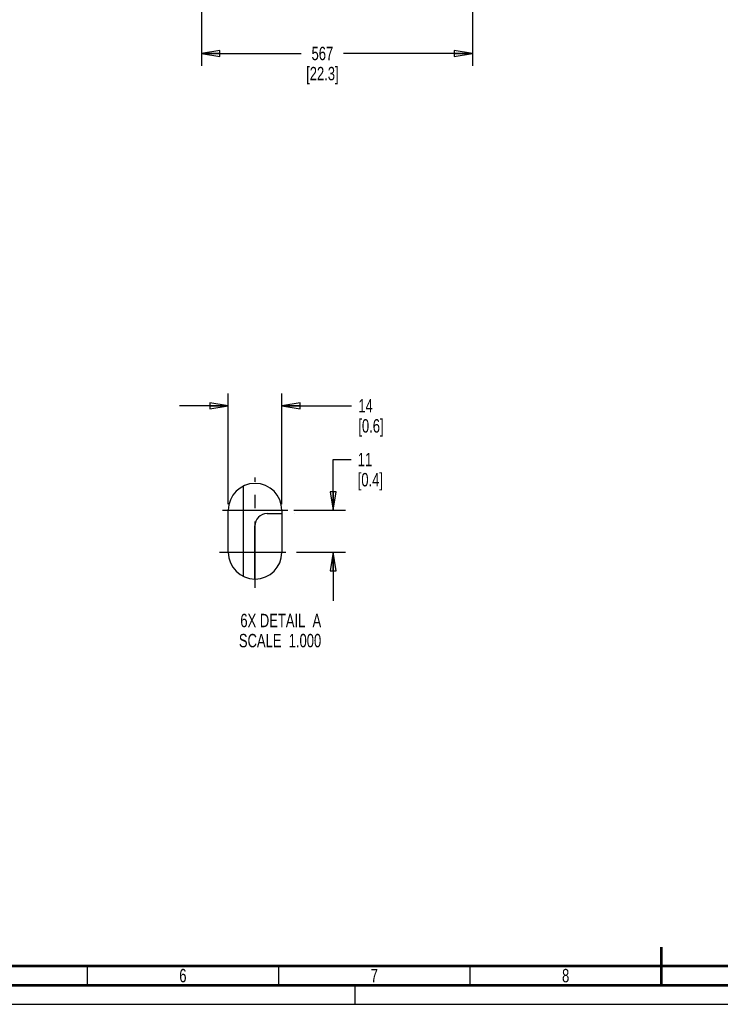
# Paper-space layout 'SUBMITTAL_E1H_1_1' of a CAD drawing. Header units: millimetres. Extents: x 0 to 841, y 0 to 594.
# Tile 15 of 69: x 253 to 436, y 0 to 257. Entities that reach past the tile are written whole.
import ezdxf

# ---------------------------------------------------------------- set-up
doc = ezdxf.new("R2010")
doc.units = ezdxf.units.MM
doc.header["$LTSCALE"] = 46.255
doc.linetypes.add('CENTER', pattern=[0.6, 0.375, -0.075, 0.075, -0.075])
doc.linetypes.add('DASHED', pattern=[0.2, 0.1, -0.1])
doc.layers.get('0').update_dxf_attribs({"linetype": 'CONTINUOUS'})
doc.layers.add('DEFAULT_1', color=7, linetype='CENTER')
doc.layers.add('ROUNDS', color=7, linetype='CONTINUOUS')
doc.styles.get("Standard").update_dxf_attribs({"font": 'txt', "width": 0.725})
doc.dimstyles.new('DIMSTYLE_1', dxfattribs={"dimtxt": 3.5, "dimasz": 4.8, "dimexe": 3.2, "dimexo": 1.6, "dimgap": 1.75, "dimtad": 0, "dimtih": 1, "dimtoh": 1, "dimdec": 1, "dimzin": 0, "dimdsep": 46, "dimtxsty": 'STANDARD', "dimblk": 'CLOSED', "dimblk1": 'CLOSED', "dimblk2": 'CLOSED', "dimcen": 0.09, "dimadec": 0, "dimazin": 0, "dimtp": 0.4, "dimtm": 0.4, "dimtfac": 1, "dimtdec": 1, "dimtofl": 0, "dimtmove": 0, "dimatfit": 3, "dimldrblk": 'CLOSED', "dimfxl": 1, "dimtolj": 1, "dimtzin": 0, "dimarcsym": 0})

# ---------------------------------------------------------------- blocks, each defined once
blk = doc.blocks.new('_CLOSED')
at = {"color": 0, "linetype": 'BYBLOCK'}
for p, q in [((0, 0), (-1, 0.167)), ((-1, 0.167), (-1, -0.167)), ((-1, -0.167), (0, 0)), ((-1, 0), (0, 0))]:
    blk.add_line(p, q, dxfattribs=at)
blk = doc.blocks.new('*D11')
at = {"color": 2, "linetype": 'CONTINUOUS'}
for p, q in [((300.33, 406.7), (300.33, 246.71)), ((371.15, 295.32), (371.15, 246.71)), ((300.33, 248.46), (326.38, 248.46)), ((371.15, 248.46), (337.49, 248.46)), ((300.33, 246.71), (300.33, 245.26)), ((371.15, 246.71), (371.15, 245.26))]:
    blk.add_line(p, q, dxfattribs=at)
at = {"color": 2, "linetype": 'CONTINUOUS', "xscale": 4.8, "yscale": 4.8, "zscale": 4.8, "rotation": 180}
blk.add_blockref('_CLOSED', (300.33, 248.46), dxfattribs=at)
at = {"color": 2, "linetype": 'CONTINUOUS', "xscale": 4.8, "yscale": 4.8, "zscale": 4.8}
blk.add_blockref('_CLOSED', (371.15, 248.46), dxfattribs=at)
at = {"color": 2, "linetype": 'CONTINUOUS', "insert": (331.94, 250.21), "char_height": 3.5, "width": 15.225, "attachment_point": 2, "line_spacing_factor": 0.9}
blk.add_mtext('567\\P[22.3]', dxfattribs=at)
blk = doc.blocks.new('*D38')
at = {"color": 2, "linetype": 'CONTINUOUS'}
for p, q in [((307.35, 154.65), (307.35, 159.6)), ((321.35, 154.65), (321.35, 159.6)), ((307.35, 156.4), (294.65, 156.4)), ((307.35, 130.71), (307.35, 154.65)), ((321.35, 156.4), (339.58, 156.4)), ((321.35, 130.71), (321.35, 154.65))]:
    blk.add_line(p, q, dxfattribs=at)
at = {"color": 2, "linetype": 'CONTINUOUS', "xscale": 4.8, "yscale": 4.8, "zscale": 4.8}
blk.add_blockref('_CLOSED', (307.35, 156.4), dxfattribs=at)
at = {"color": 2, "linetype": 'CONTINUOUS', "xscale": 4.8, "yscale": 4.8, "zscale": 4.8, "rotation": 180}
blk.add_blockref('_CLOSED', (321.35, 156.4), dxfattribs=at)
at = {"color": 2, "linetype": 'CONTINUOUS', "insert": (341.33, 158.15), "char_height": 3.5, "width": 12.6875, "attachment_point": 1, "line_spacing_factor": 0.9}
blk.add_mtext('14\\P[0.6]', dxfattribs=at)
blk = doc.blocks.new('*D39')
at = {"color": 2, "linetype": 'CONTINUOUS'}
for p, q in [((334.77, 129.11), (334.77, 142.34)), ((334.77, 142.34), (339.42, 142.34)), ((324.5, 129.11), (337.97, 129.11)), ((325.22, 118.11), (337.97, 118.11)), ((334.77, 118.11), (334.77, 105.41))]:
    blk.add_line(p, q, dxfattribs=at)
at = {"color": 2, "linetype": 'CONTINUOUS', "xscale": 4.8, "yscale": 4.8, "zscale": 4.8}
for p, rotation in [((334.77, 129.11), 270), ((334.77, 118.11), 90)]:
    blk.add_blockref('_CLOSED', p, dxfattribs=dict(at, rotation=rotation))
at = {"color": 2, "linetype": 'CONTINUOUS', "insert": (341.17, 144.09), "char_height": 3.5, "width": 12.6875, "attachment_point": 1, "line_spacing_factor": 0.9}
blk.add_mtext('11\\P[0.4]', dxfattribs=at)

psp = doc.layouts.new('SUBMITTAL_E1H_1_1')

# ---------------------------------------------------------------- linework, layer by layer
at = {"color": 3, "linetype": 'CONTINUOUS'}
for p, q in [((307.35, 118.11), (307.35, 129.11)), ((321.35, 129.11), (321.35, 118.11))]:
    psp.add_line(p, q, dxfattribs=at)
at = {"color": 7, "linetype": 'DASHED'}
psp.add_line((340.5, 0), (340.5, 5), dxfattribs=at)
at = {"color": 7, "linetype": 'CONTINUOUS'}
psp.add_line((0, 0), (841, 0), dxfattribs=at)
psp.add_line((0, 0), (841, 0), dxfattribs=at)
for points, const_width in [([(420.5, 5), (420.5, 15)], 0.7), ([(20, 10), (831, 10)], 0.7), ([(270.5, 5), (270.5, 10)], 0.35), ([(320.5, 5), (320.5, 10)], 0.35), ([(370.5, 5), (370.5, 10)], 0.35), ([(15, 5), (836, 5)], 0.7)]:
    psp.add_lwpolyline(points, dxfattribs=dict(at, const_width=const_width))
at = {"color": 3, "linetype": 'CONTINUOUS'}
for centre, start, end in [((314.35, 129.11), 0, 180), ((314.35, 118.11), 180, 360)]:
    psp.add_arc(centre, 7, start, end, dxfattribs=at)
at = {"layer": 'DEFAULT_1', "color": 7, "linetype": 'CENTER'}
for p, q in [((314.35, 108.81), (314.35, 137.66)), ((305.81, 129.11), (322.9, 129.11)), ((305.05, 118.11), (323.66, 118.11))]:
    psp.add_line(p, q, dxfattribs=at)
at = {"layer": 'ROUNDS', "color": 7, "linetype": 'CONTINUOUS'}
psp.add_line((311.35, 111.87), (311.35, 135.36), dxfattribs=at)
at = {"layer": 'ROUNDS', "color": 3, "linetype": 'CONTINUOUS'}
for p, q in [((317.5, 128.21), (321.35, 128.21)), ((314.3, 111.22), (314.3, 125.01))]:
    psp.add_line(p, q, dxfattribs=at)
for centre, radius, start, end in [((317.5, 125.01), 3.2, 90, 180), ((323.8, 138.21), 10, 274.3431, 274.3582)]:
    psp.add_arc(centre, radius, start, end, dxfattribs=at)

# ---------------------------------------------------------------- texts
at = {"color": 2, "linetype": 'CONTINUOUS', "char_height": 3.5, "line_spacing_factor": 0.9}
for s, insert, width, attachment_point in [('6X DETAIL  A\\PSCALE  1.000', (331.63, 102.04), 30.45, 3), ('6', (295.5, 9.25), 2.5375, 2), ('7', (345.5, 9.25), 2.5375, 2), ('8', (395.5, 9.25), 2.5375, 2)]:
    psp.add_mtext(s, dxfattribs=dict(at, insert=insert, width=width, attachment_point=attachment_point))

# ---------------------------------------------------------------- dimensions: what is measured, and where the dimension line sits
at = {"color": 2, "linetype": 'CONTINUOUS'}
for base, p1, p2, angle, text, picture, middle in [((300.33, 248.46), (371.15, 296.92), (300.33, 408.3), 180, '567\\P[22.3]', '*D11', (331.94, 245.84)), ((307.35, 156.4), (321.35, 129.11), (307.35, 129.11), 180, '14\\P[0.6]', '*D38', (347.67, 153.77)), ((334.77, 118.11), (322.9, 129.11), (323.62, 118.11), 270, '11\\P[0.4]', '*D39', (347.52, 139.71))]:
    dim = psp.add_linear_dim(base=base, p1=p1, p2=p2, angle=angle, text=text, dimstyle='DIMSTYLE_1', dxfattribs=at)
    dim.commit()
    dim.dimension.update_dxf_attribs({"geometry": picture, "text_midpoint": middle, "dimtype": 160})

doc.saveas('drawing.dxf')
